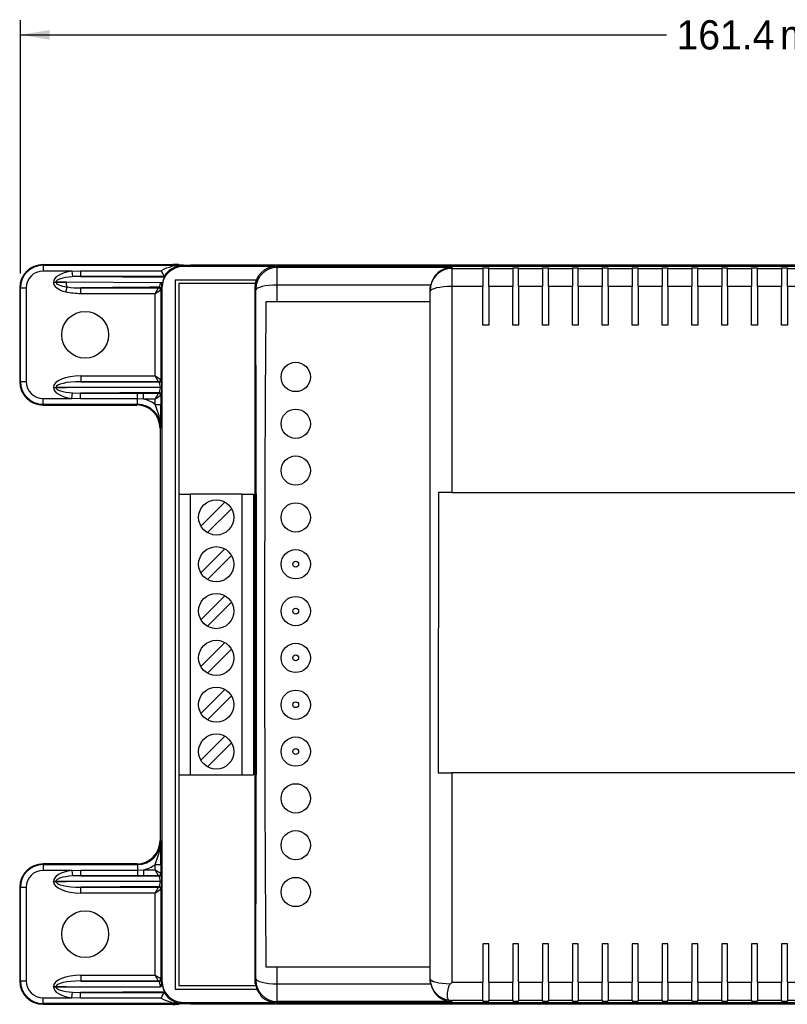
# Model space of a CAD drawing. Header units: millimetres. Extents: x 52 to 507, y 67 to 399.
# Tile 3 of 6: x 197 to 281, y 292 to 399. Entities that reach past the tile are written whole.
import ezdxf
from ezdxf.enums import TextEntityAlignment as Align

# ---------------------------------------------------------------- set-up
doc = ezdxf.new("R2010")
doc.units = ezdxf.units.MM
for name, color, linetype in [('ALARM-BASE_PUB', 7, 'Continuous'), ('ALARM-BOARD_PUB', 7, 'Continuous'), ('Default', 7, 'Continuous'), ('MODULE-COVER3_PU', 7, 'Continuous')]:
    doc.layers.add(name, color=color, linetype=linetype)
doc.styles.add('SEACAD_Solid_Edge_ANSI', font='seans.ttf')
doc.dimstyles.new('ANSI_(mm)', dxfattribs={"dimtxt": 3.175, "dimasz": 3.175, "dimexe": 1.5875, "dimexo": 1.5875, "dimgap": 1.5875, "dimtad": 0, "dimtih": 1, "dimtoh": 1, "dimdec": 1, "dimdsep": 46, "dimtxsty": 'SEACAD_Solid_Edge_ANSI', "dimblk1": '_SE_FILLED', "dimblk2": '_SE_FILLED', "dimsah": 1, "dimcen": 1.5875, "dimadec": 0, "dimazin": 0, "dimtfac": 1, "dimtofl": 0, "dimtmove": 0, "dimatfit": 3, "dimfxl": 1, "dimtolj": 1, "dimarcsym": 0})

# ---------------------------------------------------------------- blocks, each defined once
blk = doc.blocks.new('SE1')
at = {"layer": 'ALARM-BASE_PUB', "color": 7, "linetype": 'Continuous'}
for p, q in [((199.96, 372.7), (214.06, 372.7)), ((199.96, 372.7), (199.96, 372.62)), ((199.96, 372.62), (215.2, 372.62)), ((199.96, 372.62), (199.96, 371.98)), ((203.09, 371.98), (199.96, 371.98)), ((203.09, 371.98), (204.04, 372.02)), ((203.09, 371.98), (203.17, 371.39)), ((204.04, 372.02), (212.78, 372.02)), ((204.04, 372.02), (204.04, 371.42)), ((214.69, 372.67), (214.69, 372.69)), ((215.2, 372.62), (215.2, 372.49)), ((225.13, 372.49), (215.2, 372.49)), ((340.42, 372.64), (215.96, 372.64)), ((201.09, 370.78), (201.09, 370.8)), ((201.09, 370.8), (201.36, 370.8)), ((201.09, 370.78), (201.36, 370.78)), ((202.45, 370.79), (201.36, 370.8)), ((201.36, 370.8), (201.36, 370.78)), ((201.36, 370.78), (202.45, 370.79)), ((212.7, 370.71), (202.45, 370.79)), ((204.04, 371.42), (203.17, 371.39)), ((204.04, 371.42), (213.15, 371.34)), ((213.11, 371.42), (204.04, 371.42)), ((213.11, 371.42), (213.15, 371.34)), ((213.11, 371.42), (213.11, 371.42)), ((214.31, 371.05), (223.12, 371.05)), ((214.31, 371.05), (214.31, 294.08)), ((197.42, 370.16), (197.42, 360)), ((197.5, 370.16), (197.42, 370.16)), ((197.5, 360), (197.5, 370.16)), ((197.5, 370.16), (198.13, 370.16)), ((198.13, 370.16), (198.13, 360)), ((202.43, 369.73), (202.58, 370.26)), ((204.05, 370.17), (212.51, 370.17)), ((204.05, 369.53), (204.05, 370.17)), ((212.12, 369.53), (212.51, 370.17)), ((212.76, 369.91), (212.12, 369.53)), ((212.51, 370.17), (212.58, 370.24)), ((212.91, 370.71), (212.7, 370.71)), ((212.83, 369.98), (212.76, 369.91)), ((212.76, 369.91), (212.76, 360.24)), ((212.84, 370.16), (212.84, 370.36)), ((212.87, 370.16), (212.84, 370.16)), ((212.87, 370.16), (212.87, 294.97)), ((212.12, 369.53), (204.05, 369.53)), ((212.12, 360.62), (212.12, 369.53)), ((204.05, 360.62), (212.12, 360.62)), ((204.05, 360.62), (204.05, 359.99)), ((212.12, 360.62), (212.76, 360.24)), ((212.51, 359.99), (212.12, 360.62)), ((212.76, 360.24), (212.83, 360.17)), ((197.42, 360), (197.5, 360)), ((197.5, 360), (198.13, 360)), ((201.09, 359.35), (201.09, 359.37)), ((201.09, 359.37), (201.36, 359.37)), ((201.09, 359.35), (201.36, 359.35)), ((202.45, 359.36), (201.36, 359.37)), ((201.36, 359.37), (201.36, 359.35)), ((201.36, 359.35), (202.45, 359.36)), ((212.7, 359.36), (202.45, 359.36)), ((204.05, 359.99), (212.58, 359.92)), ((212.51, 359.99), (204.05, 359.99)), ((212.58, 359.92), (212.51, 359.99)), ((212.85, 359.36), (212.7, 359.36)), ((199.96, 358.17), (203.09, 358.17)), ((199.96, 357.53), (199.96, 358.17)), ((203.09, 358.17), (203.17, 358.77)), ((204.04, 358.14), (203.09, 358.17)), ((203.17, 358.77), (204.04, 358.74)), ((212.58, 358.81), (204.04, 358.74)), ((204.04, 358.74), (210.2, 358.74)), ((204.04, 358.14), (204.04, 358.74)), ((210.2, 358.14), (204.04, 358.14)), ((210.2, 358.74), (210.85, 358.74)), ((210.2, 358.14), (210.2, 358.74)), ((210.2, 357.53), (210.2, 358.14)), ((210.85, 358.1), (210.2, 358.14)), ((210.85, 358.74), (212.51, 358.74)), ((210.85, 358.1), (210.85, 358.74)), ((212.12, 358.1), (210.85, 358.1)), ((212.12, 358.1), (212.51, 358.74)), ((212.76, 358.48), (212.12, 358.1)), ((212.12, 357.52), (212.12, 358.1)), ((212.51, 358.74), (212.58, 358.81)), ((212.83, 358.55), (212.76, 358.48)), ((212.76, 358.48), (212.76, 357.52)), ((199.96, 357.53), (199.96, 357.46)), ((210.2, 357.53), (199.96, 357.53)), ((199.96, 357.46), (210.12, 357.46)), ((210.12, 357.46), (210.2, 357.53)), ((212.12, 357.52), (212.76, 357.52)), ((212.74, 354.99), (212.66, 354.92)), ((212.66, 354.92), (212.66, 340.87)), ((212.66, 340.61), (212.71, 340.57)), ((212.71, 324.56), (212.71, 340.57)), ((212.71, 324.56), (212.66, 324.51)), ((212.66, 324.26), (212.66, 310.21)), ((212.66, 310.21), (212.74, 310.13)), ((199.96, 307.67), (199.96, 307.59)), ((210.12, 307.67), (199.96, 307.67)), ((199.96, 307.59), (210.2, 307.59)), ((199.96, 307.59), (199.96, 306.96)), ((203.09, 306.96), (199.96, 306.96)), ((203.09, 306.96), (204.04, 306.99)), ((203.09, 306.96), (203.17, 306.36)), ((204.04, 306.99), (210.2, 306.99)), ((204.04, 306.99), (204.04, 306.39)), ((210.2, 307.59), (210.12, 307.67)), ((210.2, 307.59), (210.2, 306.99)), ((210.2, 306.99), (210.85, 307.03)), ((210.2, 306.99), (210.2, 306.39)), ((210.85, 307.03), (212.12, 307.03)), ((210.85, 307.03), (210.85, 306.39)), ((212.12, 307.03), (212.12, 307.61)), ((212.12, 307.61), (212.76, 307.61)), ((212.12, 307.03), (212.76, 306.65)), ((212.51, 306.39), (212.12, 307.03)), ((212.76, 307.61), (212.76, 306.65)), ((212.76, 306.65), (212.83, 306.58)), ((201.09, 305.76), (201.09, 305.78)), ((201.09, 305.78), (201.36, 305.78)), ((201.09, 305.76), (201.36, 305.76)), ((202.45, 305.77), (201.36, 305.78)), ((201.36, 305.78), (201.36, 305.76)), ((201.36, 305.76), (202.45, 305.77)), ((212.7, 305.77), (202.45, 305.77)), ((204.04, 306.39), (203.17, 306.36)), ((204.04, 306.39), (212.58, 306.32)), ((210.2, 306.39), (204.04, 306.39)), ((210.85, 306.39), (210.2, 306.39)), ((212.51, 306.39), (210.85, 306.39)), ((212.58, 306.32), (212.51, 306.39)), ((212.85, 305.77), (212.7, 305.77)), ((197.42, 305.13), (197.42, 294.97)), ((197.5, 305.13), (197.42, 305.13)), ((197.5, 294.97), (197.5, 305.13)), ((197.5, 305.13), (198.13, 305.13)), ((198.13, 305.13), (198.13, 294.97)), ((212.58, 305.21), (204.05, 305.14)), ((204.05, 305.14), (212.51, 305.14)), ((204.05, 304.51), (204.05, 305.14)), ((212.12, 304.51), (204.05, 304.51)), ((212.12, 304.51), (212.51, 305.14)), ((212.76, 304.89), (212.12, 304.51)), ((212.12, 295.6), (212.12, 304.51)), ((212.51, 305.14), (212.58, 305.21)), ((212.83, 304.96), (212.76, 304.89)), ((212.76, 304.89), (212.76, 295.22)), ((197.42, 294.97), (197.5, 294.97)), ((197.5, 294.97), (198.13, 294.97)), ((204.05, 295.6), (212.12, 295.6)), ((204.05, 295.6), (204.05, 294.96)), ((204.05, 294.96), (212.58, 294.89)), ((212.51, 294.96), (204.05, 294.96)), ((212.12, 295.6), (212.76, 295.22)), ((212.51, 294.96), (212.12, 295.6)), ((212.58, 294.89), (212.51, 294.96)), ((212.76, 295.22), (212.83, 295.15)), ((212.84, 294.97), (212.87, 294.97)), ((212.84, 294.97), (212.84, 294.74)), ((201.09, 294.33), (201.09, 294.35)), ((201.09, 294.35), (201.36, 294.35)), ((201.09, 294.33), (201.36, 294.33)), ((202.45, 294.34), (201.36, 294.35)), ((201.36, 294.35), (201.36, 294.33)), ((201.36, 294.33), (202.45, 294.34)), ((202.45, 294.34), (212.7, 294.34)), ((212.78, 294.42), (212.91, 294.42)), ((214.31, 294.08), (223.17, 294.08)), ((199.96, 293.15), (203.09, 293.15)), ((199.96, 292.51), (199.96, 293.15)), ((203.09, 293.15), (203.17, 293.74)), ((204.04, 293.11), (203.09, 293.15)), ((203.17, 293.74), (204.04, 293.71)), ((213.15, 293.79), (204.04, 293.71)), ((204.04, 293.71), (213.11, 293.71)), ((204.04, 293.11), (204.04, 293.71)), ((212.78, 293.11), (204.04, 293.11)), ((213.11, 293.71), (213.11, 293.71)), ((199.96, 292.51), (199.96, 292.43)), ((215.2, 292.51), (199.96, 292.51)), ((199.96, 292.43), (214.06, 292.43)), ((214.69, 292.44), (214.69, 292.46)), ((215.2, 292.64), (225.13, 292.64)), ((215.2, 292.64), (215.2, 292.51)), ((215.96, 292.49), (340.42, 292.49))]:
    blk.add_line(p, q, dxfattribs=at)
for centre in [(204.53, 365.08), (204.53, 300.05)]:
    blk.add_circle(centre, 2.54, dxfattribs=at)
for centre, radius, start, end in [((199.96, 370.16), 2.54, 90, 180), ((199.96, 370.16), 2.46, 90, 180), ((199.96, 370.16), 1.83, 90, 180), ((215.06, 367.98), 4.64, 88.3262, 119.5597), ((215.2, 370.16), 2.33, 90, 180), ((215.24, 370.13), 2.49, 90.9223, 148.8874), ((215.62, 370.04), 2.79, 152.0612, 166.0692), ((203.94, 379.99), 9.82, 261.9888, 270.5923), ((212.51, 369.91), 0.254, 0.0175, 89.9825), ((212.58, 369.98), 0.254, 0.0175, 89.9825), ((209.16, 370.31), 3.68, 354.9648, 0.8254), ((215.18, 370.16), 2.34, 166.3946, 180), ((212.51, 360.24), 0.254, 270.0175, 359.9825), ((212.58, 360.17), 0.254, 270.0175, 359.9825), ((199.96, 360), 2.54, 180, 270), ((199.96, 360), 2.46, 180, 270), ((199.96, 360), 1.83, 180, 270), ((212.51, 358.48), 0.254, 0.0175, 89.9825), ((212.58, 358.55), 0.254, 0.0175, 89.9825), ((206.01, 354.7), 6.73, 2.5411, 24.7742), ((46.08, 357.7), 166.68, 359.0717, 359.9391), ((206.01, 310.43), 6.73, 335.2258, 357.4589), ((46.08, 307.43), 166.68, 0.0609, 0.9283), ((199.96, 305.13), 2.54, 90, 180), ((199.96, 305.13), 2.46, 90, 180), ((199.96, 305.13), 1.83, 90, 180), ((212.51, 306.65), 0.254, 270.0175, 359.9825), ((212.58, 306.58), 0.254, 270.0175, 359.9825), ((212.51, 304.89), 0.254, 0.0175, 89.9825), ((212.58, 304.96), 0.254, 0.0175, 89.9825), ((199.96, 294.97), 2.54, 180, 270), ((199.96, 294.97), 2.46, 180, 270), ((199.96, 294.97), 1.83, 180, 270), ((212.51, 295.22), 0.254, 270.0175, 359.9825), ((212.58, 295.15), 0.254, 270.0175, 359.9825), ((215.18, 294.97), 2.34, 180, 193.6054), ((215.2, 294.97), 2.33, 180, 270), ((211.97, 294.75), 0.87, 338.0868, 359.4209), ((215.62, 295.09), 2.79, 193.9308, 207.9388), ((215.06, 297.15), 4.64, 240.4403, 271.6738), ((221.55, 288.94), 9.69, 150.0276, 150.5322), ((215.24, 295), 2.49, 211.1126, 269.0777)]:
    blk.add_arc(centre, radius, start, end, dxfattribs=at)
for centre, major_axis, ratio, start_param, end_param in [((204.09, 370.78), (3.01, -0.02), 0.422607, 1.915555, 3.145032), ((214.06, 372.69), (0.635, 0), 0.017455, 0, 1.570796), ((215.96, 372.67), (1.27, 0), 0.017455, 3.141593, 4.712389), ((204.09, 370.8), (3.01, 0.02), 0.422607, 3.138153, 4.122221), ((204.09, 370.78), (2.74, -0.02), 0.232023, 1.915555, 3.145032), ((204.09, 370.8), (2.74, 0.02), 0.232023, 3.138153, 4.122221), ((202.72, 370.79), (-0.005, 0.635), 0.422607, 1.567357, 2.551425), ((204.09, 359.35), (3.01, -0.02), 0.422607, 1.590054, 3.145032), ((212.83, 359.28), (0, 0.889), 0.019417, 4.802729, 6.263768), ((204.09, 359.37), (3.01, 0.02), 0.422607, 3.138153, 4.36763), ((204.09, 359.35), (2.74, -0.02), 0.232023, 1.590054, 3.145032), ((204.09, 359.37), (2.74, 0.02), 0.232023, 3.138153, 4.36763), ((212.57, 359.28), (-0.002, 0.635), 0.196201, 4.838282, 6.261583), ((212.57, 359.44), (-0.002, -0.635), 0.196201, 0.021602, 1.444903), ((212.83, 359.44), (0, -0.889), 0.019417, 0.019417, 1.480457), ((210.2, 354.99), (-2.25, -2.25), 0.999695, 3.274887, 3.72152), ((210.12, 354.92), (-1.8, -1.8), 0.999695, 2.356347, 3.926839), ((210.2, 354.99), (-1.8, -1.8), 0.999543, 2.356347, 3.926839), ((212.66, 340.87), (0, -0.254), 0.017455, 4.712389, 6.265732), ((212.66, 324.26), (0, 0.254), 0.017455, 0.017453, 1.570796), ((210.12, 310.21), (-1.8, 1.8), 0.999695, 2.356347, 3.926839), ((210.2, 310.14), (-1.8, 1.8), 0.999543, 2.356347, 3.926839), ((204.09, 305.76), (3.01, -0.02), 0.422607, 1.915555, 3.145032), ((210.2, 310.14), (-2.25, 2.25), 0.999695, 2.561665, 3.008298), ((204.09, 305.78), (3.01, 0.02), 0.422607, 3.138153, 4.693131), ((204.09, 305.76), (2.74, -0.02), 0.232023, 1.915555, 3.145032), ((204.09, 305.78), (2.74, 0.02), 0.232023, 3.138153, 4.693131), ((212.57, 305.69), (-0.002, 0.635), 0.196201, 4.838282, 6.261583), ((212.57, 305.85), (-0.002, -0.635), 0.196201, 0.021602, 1.444903), ((212.83, 305.69), (0, 0.889), 0.019417, 4.802729, 6.263768), ((212.83, 305.85), (0, -0.889), 0.019417, 0.019417, 1.480457), ((204.09, 294.33), (3.01, -0.02), 0.422607, 1.590054, 3.145032), ((204.09, 294.33), (2.74, -0.02), 0.232023, 1.590054, 3.145032), ((212.57, 294.26), (-0.002, 0.635), 0.196201, 4.838282, 6.261583), ((212.83, 294.26), (0, 0.889), 0.019417, 5.28316, 6.263768), ((204.09, 294.35), (3.01, 0.02), 0.422607, 3.138153, 4.36763), ((204.09, 294.35), (2.74, 0.02), 0.232023, 3.138153, 4.36763), ((214.06, 292.44), (-0.635, 0), 0.017455, 1.570796, 3.141593), ((215.96, 292.46), (-1.27, 0), 0.017455, 4.712389, 6.283185)]:
    blk.add_ellipse(centre, major_axis=major_axis, ratio=ratio, start_param=start_param, end_param=end_param, dxfattribs=at)
for points, knots in [([(212.78, 372.02), (212.86, 371.87), (212.94, 371.73), (213.04, 371.56), (213.07, 371.51), (213.1, 371.44), (213.11, 371.42), (213.11, 371.42)], [0, 0, 0, 0, 0.5, 0.5, 0.75, 0.75, 1, 1, 1, 1]), ([(204.05, 369.53), (203.77, 369.53), (203.5, 369.55), (202.96, 369.61), (202.7, 369.66), (202.43, 369.73)], [0, 0, 0, 0, 0.5, 0.5, 1, 1, 1, 1]), ([(212.58, 370.24), (212.22, 370.23), (211.87, 370.23), (211.51, 370.23), (209.98, 370.22), (208.45, 370.2), (206.91, 370.19), (205.96, 370.18), (205, 370.18), (204.05, 370.17)], [0, 0, 0, 0, 0.12488, 0.12488, 0.12488, 0.664098, 0.664098, 0.664098, 1, 1, 1, 1]), ([(212.58, 370.24), (212.6, 370.24), (212.63, 370.28), (212.67, 370.44), (212.69, 370.56), (212.7, 370.71)], [0, 0, 0, 0, 0.5, 0.5, 1, 1, 1, 1]), ([(212.7, 370.71), (212.73, 370.71), (212.75, 370.68), (212.79, 370.62), (212.8, 370.59), (212.83, 370.5), (212.84, 370.43), (212.84, 370.36)], [0, 0, 0, 0, 0.25, 0.25, 0.5, 0.5, 1, 1, 1, 1]), ([(212.78, 294.42), (212.78, 294.41), (212.77, 294.4), (212.76, 294.39), (212.76, 294.37), (212.75, 294.36), (212.74, 294.35), (212.73, 294.35), (212.73, 294.35), (212.72, 294.34), (212.71, 294.34), (212.71, 294.34), (212.7, 294.34)], [0, 0, 0, 0, 0.31014, 0.31014, 0.31014, 0.623629, 0.623629, 0.623629, 0.81444, 0.81444, 0.81444, 1, 1, 1, 1]), ([(212.78, 293.11), (212.86, 293.26), (212.94, 293.4), (213.04, 293.57), (213.07, 293.62), (213.1, 293.69), (213.11, 293.71), (213.11, 293.71)], [0, 0, 0, 0, 0.5, 0.5, 0.75, 0.75, 1, 1, 1, 1])]:
    blk.add_open_spline(points, degree=3, knots=knots, dxfattribs=at)
at = {"layer": 'ALARM-BOARD_PUB', "color": 7, "linetype": 'Continuous'}
for p, q in [((214.69, 370.66), (214.69, 347.8)), ((223, 370.66), (214.69, 370.66)), ((214.69, 347.8), (214.69, 317.32)), ((214.69, 347.8), (215.96, 347.8)), ((215.96, 317.32), (215.96, 347.8)), ((221.55, 347.8), (215.96, 347.8)), ((221.55, 347.8), (221.55, 317.32)), ((221.55, 347.8), (222.82, 347.8)), ((222.82, 347.8), (222.82, 317.32)), ((217.1, 344.32), (219.71, 346.92)), ((220.41, 346.21), (217.81, 343.61)), ((217.1, 339.24), (219.71, 341.84)), ((220.41, 341.13), (217.81, 338.53)), ((217.1, 334.16), (219.71, 336.76)), ((220.41, 336.05), (217.81, 333.45)), ((217.1, 329.08), (219.71, 331.68)), ((220.41, 330.97), (217.81, 328.37)), ((217.1, 324), (219.71, 326.6)), ((220.41, 325.89), (217.81, 323.29)), ((217.1, 318.92), (219.71, 321.52)), ((220.41, 320.81), (217.81, 318.21)), ((214.69, 317.32), (214.69, 294.46)), ((214.69, 317.32), (215.96, 317.32)), ((215.96, 317.32), (221.55, 317.32)), ((221.55, 317.32), (222.82, 317.32)), ((214.69, 294.46), (223.04, 294.46))]:
    blk.add_line(p, q, dxfattribs=at)
for centre, radius in [((218.76, 345.26), 1.91), ((218.76, 340.18), 1.91), ((227.39, 340.18), 0.318), ((218.76, 335.1), 1.91), ((227.39, 335.1), 0.318), ((218.76, 330.02), 1.91), ((227.39, 330.02), 0.318), ((218.76, 324.94), 1.91), ((227.39, 324.94), 0.318), ((218.76, 319.86), 1.91), ((227.39, 319.86), 0.318)]:
    blk.add_circle(centre, radius, dxfattribs=at)
at = {"layer": 'MODULE-COVER3_PU', "color": 7, "linetype": 'Continuous'}
for p, q in [((341.18, 372.49), (225.28, 372.49)), ((225.28, 372.49), (225.38, 372.4)), ((225.38, 372.4), (244.33, 372.4)), ((244.33, 372.4), (244.33, 372.27)), ((244.33, 372.27), (247.71, 372.27)), ((244.33, 372.27), (244.33, 370.31)), ((247.71, 372.34), (248.35, 372.34)), ((247.71, 372.27), (247.71, 372.34)), ((247.71, 372.27), (247.71, 370.31)), ((248.35, 372.34), (248.35, 372.27)), ((248.35, 372.27), (250.95, 372.27)), ((248.35, 370.31), (248.35, 372.27)), ((250.95, 372.34), (251.59, 372.34)), ((250.95, 372.27), (250.95, 372.34)), ((250.95, 372.27), (250.95, 370.31)), ((251.59, 372.34), (251.59, 372.27)), ((251.59, 372.27), (254.2, 372.27)), ((251.59, 370.31), (251.59, 372.27)), ((254.2, 372.34), (254.83, 372.34)), ((254.2, 372.27), (254.2, 372.34)), ((254.2, 372.27), (254.2, 370.31)), ((254.83, 372.34), (254.83, 372.27)), ((254.83, 372.27), (257.44, 372.27)), ((254.83, 370.31), (254.83, 372.27)), ((257.44, 372.34), (258.07, 372.34)), ((257.44, 372.27), (257.44, 372.34)), ((257.44, 372.27), (257.44, 370.31)), ((258.07, 372.34), (258.07, 372.27)), ((258.07, 372.27), (260.68, 372.27)), ((258.07, 370.31), (258.07, 372.27)), ((260.68, 372.34), (261.31, 372.34)), ((260.68, 372.27), (260.68, 372.34)), ((260.68, 372.27), (260.68, 370.31)), ((261.31, 372.34), (261.31, 372.27)), ((261.31, 372.27), (263.92, 372.27)), ((261.31, 370.31), (261.31, 372.27)), ((263.92, 372.34), (264.56, 372.34)), ((263.92, 372.27), (263.92, 372.34)), ((263.92, 372.27), (263.92, 370.31)), ((264.56, 372.34), (264.56, 372.27)), ((264.56, 372.27), (267.16, 372.27)), ((264.56, 370.31), (264.56, 372.27)), ((267.16, 372.34), (267.8, 372.34)), ((267.16, 372.27), (267.16, 372.34)), ((267.16, 372.27), (267.16, 370.31)), ((267.8, 372.34), (267.8, 372.27)), ((267.8, 372.27), (270.41, 372.27)), ((267.8, 370.31), (267.8, 372.27)), ((270.41, 372.34), (271.04, 372.34)), ((270.41, 372.27), (270.41, 372.34)), ((270.41, 372.27), (270.41, 370.31)), ((271.04, 372.34), (271.04, 372.27)), ((271.04, 372.27), (273.65, 372.27)), ((271.04, 370.31), (271.04, 372.27)), ((273.65, 372.34), (274.28, 372.34)), ((273.65, 372.27), (273.65, 372.34)), ((273.65, 372.27), (273.65, 370.31)), ((274.28, 372.34), (274.28, 372.27)), ((274.28, 372.27), (276.89, 372.27)), ((274.28, 370.31), (274.28, 372.27)), ((276.89, 372.34), (277.52, 372.34)), ((276.89, 372.27), (276.89, 372.34)), ((276.89, 372.27), (276.89, 370.31)), ((277.52, 372.34), (277.52, 372.27)), ((277.52, 372.27), (280.13, 372.27)), ((277.52, 370.31), (277.52, 372.27)), ((280.13, 372.34), (280.77, 372.34)), ((280.13, 372.27), (280.13, 372.34)), ((280.13, 372.27), (280.13, 370.31)), ((280.77, 372.34), (280.77, 372.27)), ((280.77, 372.27), (283.37, 372.27)), ((280.77, 370.31), (280.77, 372.27)), ((222.95, 370.16), (222.95, 294.97)), ((223.04, 370.06), (222.95, 370.16)), ((242.04, 370.47), (225.38, 370.47)), ((242, 370.02), (242.04, 370.47)), ((242, 369.93), (242, 370.02)), ((242, 369.78), (242, 369.93)), ((242, 295.2), (242, 369.78)), ((247.71, 370.31), (244.33, 370.31)), ((244.33, 370.31), (244.33, 347.98)), ((247.71, 366.14), (247.71, 370.31)), ((250.95, 370.31), (248.35, 370.31)), ((248.35, 370.31), (248.35, 366.14)), ((250.95, 366.14), (250.95, 370.31)), ((254.2, 370.31), (251.59, 370.31)), ((251.59, 370.31), (251.59, 366.14)), ((254.2, 366.14), (254.2, 370.31)), ((257.44, 370.31), (254.83, 370.31)), ((254.83, 370.31), (254.83, 366.14)), ((257.44, 366.14), (257.44, 370.31)), ((260.68, 370.31), (258.07, 370.31)), ((258.07, 370.31), (258.07, 366.14)), ((260.68, 366.14), (260.68, 370.31)), ((263.92, 370.31), (261.31, 370.31)), ((261.31, 370.31), (261.31, 366.14)), ((263.92, 366.14), (263.92, 370.31)), ((267.16, 370.31), (264.56, 370.31)), ((264.56, 370.31), (264.56, 366.14)), ((267.16, 366.14), (267.16, 370.31)), ((270.41, 370.31), (267.8, 370.31)), ((267.8, 370.31), (267.8, 366.14)), ((270.41, 366.14), (270.41, 370.31)), ((273.65, 370.31), (271.04, 370.31)), ((271.04, 370.31), (271.04, 366.14)), ((273.65, 366.14), (273.65, 370.31)), ((276.89, 370.31), (274.28, 370.31)), ((274.28, 370.31), (274.28, 366.14)), ((276.89, 366.14), (276.89, 370.31)), ((280.13, 370.31), (277.52, 370.31)), ((277.52, 370.31), (277.52, 366.14)), ((280.13, 366.14), (280.13, 370.31)), ((283.37, 370.31), (280.77, 370.31)), ((280.77, 370.31), (280.77, 366.14)), ((225.39, 368.64), (224.15, 368.64)), ((242, 368.64), (225.39, 368.64)), ((248.35, 366.14), (247.71, 366.14)), ((251.59, 366.14), (250.95, 366.14)), ((254.83, 366.14), (254.2, 366.14)), ((258.07, 366.14), (257.44, 366.14)), ((261.31, 366.14), (260.68, 366.14)), ((264.56, 366.14), (263.92, 366.14)), ((267.8, 366.14), (267.16, 366.14)), ((271.04, 366.14), (270.41, 366.14)), ((274.28, 366.14), (273.65, 366.14)), ((277.52, 366.14), (276.89, 366.14)), ((280.77, 366.14), (280.13, 366.14)), ((244.33, 347.98), (242.91, 347.98)), ((244.33, 347.98), (315.02, 347.98)), ((242.86, 317.56), (244.33, 317.56)), ((315.02, 317.56), (244.33, 317.56)), ((244.33, 317.56), (244.33, 294.82)), ((248.35, 298.99), (247.71, 298.99)), ((247.71, 298.99), (247.71, 294.82)), ((248.35, 294.82), (248.35, 298.99)), ((251.59, 298.99), (250.95, 298.99)), ((250.95, 298.99), (250.95, 294.82)), ((251.59, 294.82), (251.59, 298.99)), ((254.83, 298.99), (254.2, 298.99)), ((254.2, 298.99), (254.2, 294.82)), ((254.83, 294.82), (254.83, 298.99)), ((258.07, 298.99), (257.44, 298.99)), ((257.44, 298.99), (257.44, 294.82)), ((258.07, 294.82), (258.07, 298.99)), ((261.31, 298.99), (260.68, 298.99)), ((260.68, 298.99), (260.68, 294.82)), ((261.31, 294.82), (261.31, 298.99)), ((264.56, 298.99), (263.92, 298.99)), ((263.92, 298.99), (263.92, 294.82)), ((264.56, 294.82), (264.56, 298.99)), ((267.8, 298.99), (267.16, 298.99)), ((267.16, 298.99), (267.16, 294.82)), ((267.8, 294.82), (267.8, 298.99)), ((271.04, 298.99), (270.41, 298.99)), ((270.41, 298.99), (270.41, 294.82)), ((271.04, 294.82), (271.04, 298.99)), ((274.28, 298.99), (273.65, 298.99)), ((273.65, 298.99), (273.65, 294.82)), ((274.28, 294.82), (274.28, 298.99)), ((277.52, 298.99), (276.89, 298.99)), ((276.89, 298.99), (276.89, 294.82)), ((277.52, 294.82), (277.52, 298.99)), ((280.77, 298.99), (280.13, 298.99)), ((280.13, 298.99), (280.13, 294.82)), ((280.77, 294.82), (280.77, 298.99)), ((224.15, 296.49), (225.39, 296.49)), ((225.39, 296.49), (242, 296.49)), ((222.95, 294.97), (223.04, 295.07)), ((242, 295.11), (242, 295.2)), ((242.04, 294.66), (242, 295.11)), ((223, 294.7), (222.96, 294.7)), ((225.38, 294.66), (242.04, 294.66)), ((244.33, 294.82), (247.71, 294.82)), ((247.71, 292.86), (247.71, 294.82)), ((248.35, 294.82), (250.95, 294.82)), ((248.35, 294.82), (248.35, 292.86)), ((250.95, 292.86), (250.95, 294.82)), ((251.59, 294.82), (254.2, 294.82)), ((251.59, 294.82), (251.59, 292.86)), ((254.2, 292.86), (254.2, 294.82)), ((254.83, 294.82), (257.44, 294.82)), ((254.83, 294.82), (254.83, 292.86)), ((257.44, 292.86), (257.44, 294.82)), ((258.07, 294.82), (260.68, 294.82)), ((258.07, 294.82), (258.07, 292.86)), ((260.68, 292.86), (260.68, 294.82)), ((261.31, 294.82), (263.92, 294.82)), ((261.31, 294.82), (261.31, 292.86)), ((263.92, 292.86), (263.92, 294.82)), ((264.56, 294.82), (267.16, 294.82)), ((264.56, 294.82), (264.56, 292.86)), ((267.16, 292.86), (267.16, 294.82)), ((267.8, 294.82), (270.41, 294.82)), ((267.8, 294.82), (267.8, 292.86)), ((270.41, 292.86), (270.41, 294.82)), ((271.04, 294.82), (273.65, 294.82)), ((271.04, 294.82), (271.04, 292.86)), ((273.65, 292.86), (273.65, 294.82)), ((274.28, 294.82), (276.89, 294.82)), ((274.28, 294.82), (274.28, 292.86)), ((276.89, 292.86), (276.89, 294.82)), ((277.52, 294.82), (280.13, 294.82)), ((277.52, 294.82), (277.52, 292.86)), ((280.13, 292.86), (280.13, 294.82)), ((280.77, 294.82), (283.37, 294.82)), ((280.77, 294.82), (280.77, 292.86)), ((223.53, 293.43), (223.59, 293.43)), ((225.38, 292.73), (225.28, 292.64)), ((244.33, 292.73), (225.38, 292.73)), ((247.71, 292.86), (244.33, 292.86)), ((244.33, 292.86), (244.33, 292.73)), ((247.71, 292.86), (247.71, 292.79)), ((247.71, 292.79), (248.35, 292.79)), ((250.95, 292.86), (248.35, 292.86)), ((248.35, 292.79), (248.35, 292.86)), ((250.95, 292.86), (250.95, 292.79)), ((250.95, 292.79), (251.59, 292.79)), ((254.2, 292.86), (251.59, 292.86)), ((251.59, 292.79), (251.59, 292.86)), ((254.2, 292.86), (254.2, 292.79)), ((254.2, 292.79), (254.83, 292.79)), ((257.44, 292.86), (254.83, 292.86)), ((254.83, 292.79), (254.83, 292.86)), ((257.44, 292.86), (257.44, 292.79)), ((257.44, 292.79), (258.07, 292.79)), ((260.68, 292.86), (258.07, 292.86)), ((258.07, 292.79), (258.07, 292.86)), ((260.68, 292.86), (260.68, 292.79)), ((260.68, 292.79), (261.31, 292.79)), ((263.92, 292.86), (261.31, 292.86)), ((261.31, 292.79), (261.31, 292.86)), ((263.92, 292.86), (263.92, 292.79)), ((263.92, 292.79), (264.56, 292.79)), ((267.16, 292.86), (264.56, 292.86)), ((264.56, 292.79), (264.56, 292.86)), ((267.16, 292.86), (267.16, 292.79)), ((267.16, 292.79), (267.8, 292.79)), ((270.41, 292.86), (267.8, 292.86)), ((267.8, 292.79), (267.8, 292.86)), ((270.41, 292.86), (270.41, 292.79)), ((270.41, 292.79), (271.04, 292.79)), ((273.65, 292.86), (271.04, 292.86)), ((271.04, 292.79), (271.04, 292.86)), ((273.65, 292.86), (273.65, 292.79)), ((273.65, 292.79), (274.28, 292.79)), ((276.89, 292.86), (274.28, 292.86)), ((274.28, 292.79), (274.28, 292.86)), ((276.89, 292.86), (276.89, 292.79)), ((276.89, 292.79), (277.52, 292.79)), ((280.13, 292.86), (277.52, 292.86)), ((277.52, 292.79), (277.52, 292.86)), ((280.13, 292.86), (280.13, 292.79)), ((280.13, 292.79), (280.77, 292.79)), ((283.37, 292.86), (280.77, 292.86)), ((280.77, 292.79), (280.77, 292.86)), ((225.28, 292.64), (341.18, 292.64))]:
    blk.add_line(p, q, dxfattribs=at)
for centre in [(227.39, 360.5), (227.39, 355.42), (227.39, 350.34), (227.39, 345.26), (227.39, 340.18), (227.39, 335.1), (227.39, 330.02), (227.39, 324.94), (227.39, 319.86), (227.39, 314.78), (227.39, 309.7), (227.39, 304.62)]:
    blk.add_circle(centre, 1.59, dxfattribs=at)
for centre, radius, start, end in [((244.39, 370.01), 2.39, 91.2536, 168.818), ((4784.33, 332.56), 4560.32, 179.54679, 180.45321), ((11990.33, 314.3), 11747.47, 179.835744, 179.984137), ((244.39, 295.12), 2.39, 191.182, 268.7464), ((223.5, 315.19), 29.15, 315.2122, 315.6393), ((244.38, 295.21), 2.35, 265.2546, 268.95)]:
    blk.add_arc(centre, radius, start, end, dxfattribs=at)
for centre, major_axis, ratio, start_param, end_param in [((225.28, 370.16), (1.65, -1.65), 0.999695, 2.356347, 3.926839), ((225.38, 370.06), (-1.65, -1.65), 0.999695, 3.927143, 5.497635), ((225.38, 369.86), (0, 2.54), 0.001396, -1.326801, -0.017453), ((244.33, 369.93), (-2.34, 0), 0.999848, 4.712389, 6.283185), ((225.38, 369.91), (-2.34, -0.01), 0.241579, 4.711339, 6.265199), ((223.04, 369.86), (0, 0.203), 0.017455, 4.956384, 6.265732), ((220.43, 332.56), (0, -154.58), 0.017455, 1.326801, 1.814792), ((222.76, 332.56), (0, 156.92), 0.017195, -1.338848, -1.326801), ((244.33, 369.78), (-2.34, 0), 0.229959, 4.712389, 6.283185), ((222.76, 332.56), (0, -156.92), 0.017195, 1.326801, 1.338849), ((225.28, 294.97), (-1.65, -1.65), 0.999695, 5.497939, 5.614105), ((223.04, 295.27), (0, -0.203), 0.017455, 0.017453, 1.326801), ((225.38, 295.22), (-2.34, 0.01), 0.241579, 0.017986, 1.571846), ((225.38, 295.07), (1.65, -1.65), 0.999695, 3.927143, 5.497635), ((244.33, 295.2), (-2.34, 0), 0.230908, 0, 1.505501), ((244.33, 295.2), (2.34, 0), 0.999848, 3.141593, 4.64756), ((225.32, 295.01), (-1.65, -1.65), 0.999695, 5.628442, 6.237015), ((225.38, 295.27), (0, -2.54), 0.001396, 0.017453, 1.326801), ((225.28, 294.97), (1.65, 1.65), 0.999695, 3.076332, 3.926839)]:
    blk.add_ellipse(centre, major_axis=major_axis, ratio=ratio, start_param=start_param, end_param=end_param, dxfattribs=at)
blk.add_open_spline([(244.18, 294.66), (244.09, 294.57), (244.04, 294.45), (243.95, 294.22), (243.92, 294.11), (243.85, 293.78), (243.83, 293.59), (243.83, 293.25), (243.85, 293.12), (243.92, 292.98), (243.95, 292.95), (244.04, 292.89), (244.09, 292.88), (244.18, 292.87)], degree=3, knots=[0, 0, 0, 0, 0.125, 0.125, 0.25, 0.25, 0.5, 0.5, 0.75, 0.75, 0.875, 0.875, 1, 1, 1, 1], dxfattribs=at)
blk = doc.blocks.new('DMBLK7')
at = {"layer": 'Default', "linetype": 'Continuous'}
for points in [[(200.67, 398.15), (197.5, 397.62), (200.67, 397.1)], [(355.71, 398.15), (355.71, 397.1), (358.89, 397.62)]]:
    blk.add_hatch(color=7, dxfattribs=at).paths.add_polyline_path(points)
at = {"layer": 'Default', "color": 7, "linetype": 'Continuous'}
for p, q in [((197.5, 371.74), (197.5, 399.21)), ((358.89, 371.74), (358.89, 399.21)), ((197.5, 397.62), (267.63, 397.62)), ((288.76, 397.62), (358.89, 397.62))]:
    blk.add_line(p, q, dxfattribs=at)
at = {"layer": 'Default', "color": 7, "linetype": 'Continuous', "style": 'SEACAD_Solid_Edge_ANSI'}
for s, p in [('161.4', (268.74, 399.21)), ('mm', (279.97, 399.21))]:
    blk.add_text(s, height=3.175, dxfattribs=at).set_placement(p, align=Align.TOP_LEFT)
blk = doc.blocks.new('_SE_FILLED')
at = {"color": 0}
blk.add_line((0, 0), (-1, 0), dxfattribs=at)
blk.add_solid([(0, 0), (-1, -0.1665), (-1, 0.1665), (0, 0)], dxfattribs=at)

msp = doc.modelspace()

# ---------------------------------------------------------------- block references
at = {"layer": 'Default'}
msp.add_blockref('SE1', (0, 0), dxfattribs=at)

# ---------------------------------------------------------------- dimensions: what is measured, and where the dimension line sits
at = {"layer": 'Default', "color": 7, "linetype": 'Continuous'}
dim = msp.add_linear_dim(base=(197.5, 397.62), p1=(197.5, 360), p2=(358.89, 360), angle=0, text='\\A1;<> mm', dimstyle='ANSI_(mm)', dxfattribs=at)
dim.commit()
dim.dimension.update_dxf_attribs({"geometry": 'DMBLK7', "text_midpoint": (278.19, 397.62), "dimtype": 161})

doc.saveas('drawing.dxf')
